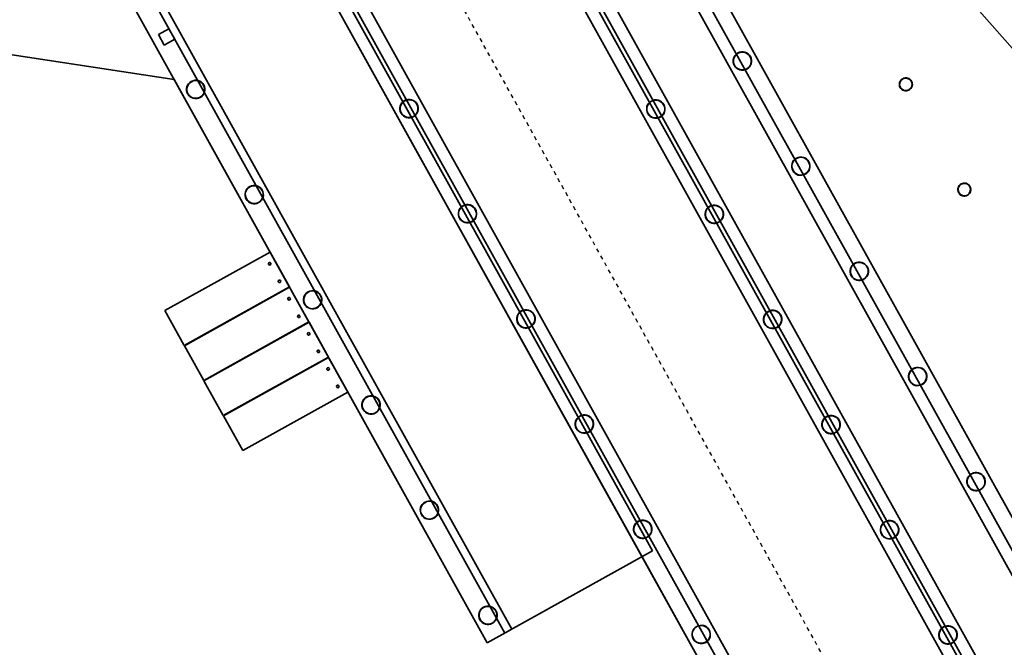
# Model space of a CAD drawing. Header units: metres. Extents: x 114178.5 to 114242.5, y 476750.2 to 476842.5.
# Tile 3 of 9: x 114201.9 to 114226.4, y 476766.2 to 476781.9. Entities that reach past the tile are written whole.
import ezdxf

# ---------------------------------------------------------------- set-up
doc = ezdxf.new("R2010")
doc.units = ezdxf.units.M
doc.linetypes.add('Grid Line', pattern=[0.022225, 0.0127, -0.003175, 0.003175, -0.003175])
for name, color, linetype, lineweight in [('N-CO-BC-BETONVORM-G', 50, 'Continuous', 13), ('N-CO-SC-STAALVORM-G', 10, 'Continuous', 13), ('X_XX_AL_STRAMIENLIJN_G', 7, 'Continuous', 18)]:
    doc.layers.add(name, color=color, linetype=linetype, lineweight=lineweight)

# ---------------------------------------------------------------- blocks, each defined once
blk = doc.blocks.new('SF_Beton_Rechthoekig - 700x500-1317572-DWG export')
at = {"layer": 'N-CO-BC-BETONVORM-G', "lineweight": 35}
for p, q in [((-11.965, -0.35), (-11.965, 0.35)), ((-11.965, 0.35), (-11.965, 0.35)), ((-11.965, 0.35), (-11.965, -0.35)), ((-11.965, 0.35), (11.965, 0.35)), ((-11.965, 0.35), (11.965, 0.35)), ((11.965, -0.35), (11.965, 0.35)), ((11.965, 0.35), (11.965, 0.35)), ((11.965, 0.35), (11.965, -0.35)), ((-11.965, -0.35), (-11.965, -0.35)), ((11.965, -0.35), (-11.965, -0.35)), ((-11.965, -0.35), (11.965, -0.35)), ((11.965, -0.35), (11.965, -0.35))]:
    blk.add_line(p, q, dxfattribs=at)
blk = doc.blocks.new('CIB_GM_ADP1_Stootplaat_ROK_DYN - Type 1 D250 L3000-1378421-DWG export')
at = {"layer": 'N-CO-BC-BETONVORM-G', "lineweight": 35}
for p, q in [((-3.469, 3.237), (-6.469, 3.237)), ((-6.469, 2.247), (-6.469, 3.237)), ((-6.469, 3.237), (-6.469, 3.237)), ((-6.469, 2.247), (-6.469, 3.237)), ((-6.469, 3.237), (-3.469, 3.237)), ((-3.469, 3.237), (-3.469, 3.237)), ((-3.469, 3.237), (-3.469, 2.247)), ((-3.469, 2.247), (-3.469, 3.237)), ((-6.469, 2.247), (-3.469, 2.247)), ((-6.469, 2.247), (-6.469, 2.247)), ((-3.469, 2.247), (-6.469, 2.247)), ((-3.469, 2.247), (-3.469, 2.247))]:
    blk.add_line(p, q, dxfattribs=at)
for centre, start, end in [((-6.319, 2.992), 0, 180), ((-6.319, 2.992), 0, 180), ((-6.319, 2.992), 180, 0), ((-6.319, 2.992), 180, 0), ((-6.319, 2.492), 0, 180), ((-6.319, 2.492), 0, 180), ((-6.319, 2.492), 180, 0), ((-6.319, 2.492), 180, 0)]:
    blk.add_arc(centre, 0.0325, start, end, dxfattribs=at)

msp = doc.modelspace()

# ---------------------------------------------------------------- linework, layer by layer
at = {"layer": 'N-CO-BC-BETONVORM-G', "lineweight": 35}
for p, q in [((114213.259, 476793.562), (114233.664, 476756.835)), ((114233.664, 476756.835), (114213.259, 476793.562)), ((114233.052, 476756.495), (114212.647, 476793.223)), ((114233.052, 476756.495), (114212.647, 476793.223)), ((114212.909, 476793.369), (114233.314, 476756.641)), ((114231.242, 476755.489), (114210.837, 476792.217)), ((114211.1, 476792.363), (114231.505, 476755.635)), ((114231.505, 476755.635), (114211.1, 476792.363)), ((114230.893, 476755.295), (114210.488, 476792.023)), ((114225.889, 476764.302), (114210.488, 476792.023)), ((114210.749, 476792.168), (114226.15, 476764.447)), ((114206.404, 476789.754), (114221.804, 476762.033)), ((114221.804, 476762.033), (114206.404, 476789.754)), ((114206.054, 476789.56), (114217.676, 476768.641)), ((114221.542, 476761.887), (114206.141, 476789.608)), ((114221.193, 476761.693), (114205.792, 476789.414)), ((114217.414, 476768.495), (114205.792, 476789.414)), ((114202.357, 476787.529), (114213.989, 476766.593)), ((114222.814, 476785.534), (114235.687, 476770.877)), ((114205.747, 476780.397), (114196.986, 476781.723)), ((114205.354, 476781.518), (114205.616, 476781.663)), ((114205.354, 476781.518), (114205.616, 476781.663)), ((114205.616, 476781.663), (114205.762, 476781.401)), ((114205.616, 476781.663), (114205.762, 476781.401)), ((114205.5, 476781.256), (114205.354, 476781.518)), ((114205.5, 476781.256), (114205.354, 476781.518)), ((114205.762, 476781.401), (114205.5, 476781.256)), ((114205.762, 476781.401), (114205.5, 476781.256)), ((114213.552, 476766.35), (114205.747, 476780.397)), ((114217.676, 476768.641), (114213.552, 476766.35)), ((114217.414, 476768.495), (114221.193, 476761.693))]:
    msp.add_line(p, q, dxfattribs=at)
for centre, radius, start, end in [((114219.917, 476780.857), 0.222, 29.0551, 209.0551), ((114219.917, 476780.857), 0.223, 29.0551, 209.0551), ((114219.917, 476780.857), 0.223, 209.0551, 29.0551), ((114219.917, 476780.857), 0.222, 209.0551, 29.0551), ((114223.993, 476780.274), 0.156, 29.0551, 209.0551), ((114223.993, 476780.274), 0.156, 29.0551, 209.0551), ((114206.286, 476780.148), 0.223, 29.0551, 209.0551), ((114206.286, 476780.148), 0.222, 29.0551, 209.0551), ((114206.286, 476780.148), 0.222, 209.0551, 29.0551), ((114206.286, 476780.148), 0.223, 209.0551, 29.0551), ((114223.993, 476780.274), 0.156, 209.0551, 29.0551), ((114223.993, 476780.274), 0.156, 209.0551, 29.0551), ((114211.605, 476779.671), 0.222, 29.0551, 209.0551), ((114211.605, 476779.671), 0.223, 29.0551, 209.0551), ((114211.605, 476779.671), 0.223, 209.0551, 29.0551), ((114211.605, 476779.671), 0.223, 209.0551, 29.0551), ((114217.758, 476779.658), 0.223, 29.0551, 209.0551), ((114217.758, 476779.658), 0.222, 29.0551, 209.0551), ((114217.758, 476779.658), 0.223, 209.0551, 29.0551), ((114217.758, 476779.658), 0.223, 209.0551, 29.0551), ((114221.374, 476778.235), 0.222, 29.0551, 209.0551), ((114221.374, 476778.235), 0.222, 29.0551, 209.0551), ((114221.374, 476778.235), 0.222, 209.0551, 29.0551), ((114221.374, 476778.235), 0.222, 209.0551, 29.0551), ((114207.743, 476777.526), 0.223, 29.0551, 209.0551), ((114207.743, 476777.526), 0.222, 29.0551, 209.0551), ((114225.45, 476777.652), 0.156, 29.0551, 209.0551), ((114225.45, 476777.652), 0.156, 29.0551, 209.0551), ((114225.45, 476777.652), 0.156, 209.0551, 29.0551), ((114225.45, 476777.652), 0.156, 209.0551, 29.0551), ((114207.743, 476777.526), 0.223, 209.0551, 29.0551), ((114207.743, 476777.526), 0.223, 209.0551, 29.0551), ((114213.062, 476777.049), 0.223, 29.0551, 209.0551), ((114213.062, 476777.049), 0.223, 29.0551, 209.0551), ((114219.215, 476777.035), 0.223, 29.0551, 209.0551), ((114219.215, 476777.035), 0.222, 29.0551, 209.0551), ((114213.062, 476777.049), 0.223, 209.0551, 29.0551), ((114213.062, 476777.049), 0.222, 209.0551, 29.0551), ((114219.215, 476777.035), 0.222, 209.0551, 29.0551), ((114219.215, 476777.035), 0.223, 209.0551, 29.0551), ((114222.831, 476775.613), 0.222, 29.0551, 209.0551), ((114222.831, 476775.613), 0.223, 29.0551, 209.0551), ((114222.831, 476775.613), 0.222, 209.0551, 29.0551), ((114222.831, 476775.613), 0.222, 209.0551, 29.0551), ((114209.2, 476774.903), 0.223, 29.0551, 209.0551), ((114209.2, 476774.903), 0.222, 29.0551, 209.0551), ((114209.2, 476774.903), 0.222, 209.0551, 29.0551), ((114209.2, 476774.903), 0.223, 209.0551, 29.0551), ((114214.519, 476774.426), 0.222, 29.0551, 209.0551), ((114214.519, 476774.426), 0.223, 29.0551, 209.0551), ((114214.519, 476774.426), 0.223, 209.0551, 29.0551), ((114214.519, 476774.426), 0.222, 209.0551, 29.0551), ((114220.672, 476774.413), 0.223, 29.0551, 209.0551), ((114220.672, 476774.413), 0.223, 29.0551, 209.0551), ((114220.672, 476774.413), 0.223, 209.0551, 29.0551), ((114220.672, 476774.413), 0.222, 209.0551, 29.0551), ((114224.288, 476772.99), 0.223, 29.0551, 209.0551), ((114224.288, 476772.99), 0.222, 29.0551, 209.0551), ((114224.288, 476772.99), 0.222, 209.0551, 29.0551), ((114224.288, 476772.99), 0.223, 209.0551, 29.0551), ((114210.657, 476772.281), 0.223, 29.0551, 209.0551), ((114210.657, 476772.281), 0.223, 29.0551, 209.0551), ((114210.657, 476772.281), 0.223, 209.0551, 29.0551), ((114210.657, 476772.281), 0.222, 209.0551, 29.0551), ((114215.976, 476771.804), 0.223, 29.0551, 209.0551), ((114215.976, 476771.804), 0.223, 29.0551, 209.0551), ((114215.976, 476771.804), 0.223, 209.0551, 29.0551), ((114215.976, 476771.804), 0.223, 209.0551, 29.0551), ((114222.129, 476771.791), 0.222, 29.0551, 209.0551), ((114222.129, 476771.791), 0.222, 29.0551, 209.0551), ((114222.129, 476771.791), 0.222, 209.0551, 29.0551), ((114222.129, 476771.791), 0.222, 209.0551, 29.0551), ((114225.745, 476770.368), 0.222, 29.0551, 209.0551), ((114225.745, 476770.368), 0.223, 29.0551, 209.0551), ((114225.745, 476770.368), 0.223, 209.0551, 29.0551), ((114225.745, 476770.368), 0.222, 209.0551, 29.0551), ((114212.114, 476769.658), 0.222, 29.0551, 209.0551), ((114212.114, 476769.658), 0.222, 29.0551, 209.0551), ((114212.114, 476769.658), 0.222, 209.0551, 29.0551), ((114212.114, 476769.658), 0.223, 209.0551, 29.0551), ((114217.433, 476769.181), 0.222, 29.0551, 209.0551), ((114217.433, 476769.181), 0.222, 29.0551, 209.0551), ((114223.586, 476769.168), 0.223, 29.0551, 209.0551), ((114223.586, 476769.168), 0.223, 29.0551, 209.0551), ((114217.433, 476769.181), 0.222, 209.0551, 29.0551), ((114217.433, 476769.181), 0.222, 209.0551, 29.0551), ((114223.586, 476769.168), 0.223, 209.0551, 29.0551), ((114223.586, 476769.168), 0.223, 209.0551, 29.0551), ((114213.571, 476767.036), 0.223, 29.0551, 209.0551), ((114213.571, 476767.036), 0.222, 29.0551, 209.0551), ((114213.571, 476767.036), 0.223, 209.0551, 29.0551), ((114213.571, 476767.036), 0.223, 209.0551, 29.0551), ((114218.89, 476766.559), 0.223, 29.0551, 209.0551), ((114218.89, 476766.559), 0.223, 29.0551, 209.0551), ((114225.043, 476766.546), 0.223, 29.0551, 209.0551), ((114225.043, 476766.546), 0.222, 29.0551, 209.0551), ((114218.89, 476766.559), 0.223, 209.0551, 29.0551), ((114218.89, 476766.559), 0.222, 209.0551, 29.0551), ((114225.043, 476766.546), 0.222, 209.0551, 29.0551), ((114225.043, 476766.546), 0.223, 209.0551, 29.0551)]:
    msp.add_arc(centre, radius, start, end, dxfattribs=at)
at = {"layer": 'N-CO-SC-STAALVORM-G', "lineweight": 35}
for centre, radius, start, end in [((114219.917, 476780.857), 0.228, 119.0551, 299.0551), ((114219.917, 476780.857), 0.229, 119.0551, 299.0551), ((114219.917, 476780.857), 0.223, 119.0551, 299.0551), ((114219.917, 476780.857), 0.223, 119.0551, 299.0551), ((114219.917, 476780.857), 0.229, 299.0551, 119.0551), ((114219.917, 476780.857), 0.228, 299.0551, 119.0551), ((114219.917, 476780.857), 0.222, 299.0551, 119.0551), ((114219.917, 476780.857), 0.222, 299.0551, 119.0551), ((114223.993, 476780.274), 0.162, 299.0551, 119.0551), ((114223.993, 476780.274), 0.162, 299.0551, 119.0551), ((114223.993, 476780.274), 0.156, 299.0551, 119.0551), ((114223.993, 476780.274), 0.156, 299.0551, 119.0551), ((114206.286, 476780.148), 0.229, 119.0551, 299.0551), ((114206.286, 476780.148), 0.228, 119.0551, 299.0551), ((114206.286, 476780.148), 0.222, 119.0551, 299.0551), ((114206.286, 476780.148), 0.222, 119.0551, 299.0551), ((114206.286, 476780.148), 0.229, 299.0551, 119.0551), ((114206.286, 476780.148), 0.229, 299.0551, 119.0551), ((114206.286, 476780.148), 0.223, 299.0551, 119.0551), ((114206.286, 476780.148), 0.223, 299.0551, 119.0551), ((114223.993, 476780.274), 0.162, 119.0551, 299.0551), ((114223.993, 476780.274), 0.162, 119.0551, 299.0551), ((114223.993, 476780.274), 0.156, 119.0551, 299.0551), ((114223.993, 476780.274), 0.156, 119.0551, 299.0551), ((114211.605, 476779.671), 0.229, 119.0551, 299.0551), ((114211.605, 476779.671), 0.229, 119.0551, 299.0551), ((114211.605, 476779.671), 0.223, 119.0551, 299.0551), ((114211.605, 476779.671), 0.223, 119.0551, 299.0551), ((114211.605, 476779.671), 0.228, 299.0551, 119.0551), ((114211.605, 476779.671), 0.228, 299.0551, 119.0551), ((114211.605, 476779.671), 0.223, 299.0551, 119.0551), ((114211.605, 476779.671), 0.222, 299.0551, 119.0551), ((114217.758, 476779.658), 0.229, 119.0551, 299.0551), ((114217.758, 476779.658), 0.229, 119.0551, 299.0551), ((114217.758, 476779.658), 0.222, 119.0551, 299.0551), ((114217.758, 476779.658), 0.223, 119.0551, 299.0551), ((114217.758, 476779.658), 0.229, 299.0551, 119.0551), ((114217.758, 476779.658), 0.229, 299.0551, 119.0551), ((114217.758, 476779.658), 0.223, 299.0551, 119.0551), ((114217.758, 476779.658), 0.223, 299.0551, 119.0551), ((114221.374, 476778.235), 0.228, 299.0551, 119.0551), ((114221.374, 476778.235), 0.229, 299.0551, 119.0551), ((114221.374, 476778.235), 0.222, 299.0551, 119.0551), ((114221.374, 476778.235), 0.222, 299.0551, 119.0551), ((114221.374, 476778.235), 0.229, 119.0551, 299.0551), ((114221.374, 476778.235), 0.228, 119.0551, 299.0551), ((114221.374, 476778.235), 0.222, 119.0551, 299.0551), ((114221.374, 476778.235), 0.222, 119.0551, 299.0551), ((114207.743, 476777.526), 0.229, 119.0551, 299.0551), ((114207.743, 476777.526), 0.229, 119.0551, 299.0551), ((114207.743, 476777.526), 0.222, 119.0551, 299.0551), ((114207.743, 476777.526), 0.223, 119.0551, 299.0551), ((114207.743, 476777.526), 0.229, 299.0551, 119.0551), ((114207.743, 476777.526), 0.229, 299.0551, 119.0551), ((114207.743, 476777.526), 0.223, 299.0551, 119.0551), ((114207.743, 476777.526), 0.223, 299.0551, 119.0551), ((114225.45, 476777.652), 0.162, 119.0551, 299.0551), ((114225.45, 476777.652), 0.162, 119.0551, 299.0551), ((114225.45, 476777.652), 0.156, 119.0551, 299.0551), ((114225.45, 476777.652), 0.156, 119.0551, 299.0551), ((114225.45, 476777.652), 0.162, 299.0551, 119.0551), ((114225.45, 476777.652), 0.162, 299.0551, 119.0551), ((114225.45, 476777.652), 0.156, 299.0551, 119.0551), ((114225.45, 476777.652), 0.156, 299.0551, 119.0551), ((114213.062, 476777.049), 0.229, 119.0551, 299.0551), ((114213.062, 476777.049), 0.229, 119.0551, 299.0551), ((114213.062, 476777.049), 0.223, 119.0551, 299.0551), ((114213.062, 476777.049), 0.223, 119.0551, 299.0551), ((114213.062, 476777.049), 0.229, 299.0551, 119.0551), ((114213.062, 476777.049), 0.229, 299.0551, 119.0551), ((114213.062, 476777.049), 0.222, 299.0551, 119.0551), ((114213.062, 476777.049), 0.223, 299.0551, 119.0551), ((114219.215, 476777.035), 0.228, 119.0551, 299.0551), ((114219.215, 476777.035), 0.228, 119.0551, 299.0551), ((114219.215, 476777.035), 0.222, 119.0551, 299.0551), ((114219.215, 476777.035), 0.222, 119.0551, 299.0551), ((114219.215, 476777.035), 0.229, 299.0551, 119.0551), ((114219.215, 476777.035), 0.229, 299.0551, 119.0551), ((114219.215, 476777.035), 0.223, 299.0551, 119.0551), ((114219.215, 476777.035), 0.223, 299.0551, 119.0551), ((114222.831, 476775.613), 0.228, 119.0551, 299.0551), ((114222.831, 476775.613), 0.229, 119.0551, 299.0551), ((114222.831, 476775.613), 0.223, 119.0551, 299.0551), ((114222.831, 476775.613), 0.222, 119.0551, 299.0551), ((114222.831, 476775.613), 0.229, 299.0551, 119.0551), ((114222.831, 476775.613), 0.228, 299.0551, 119.0551), ((114222.831, 476775.613), 0.222, 299.0551, 119.0551), ((114222.831, 476775.613), 0.222, 299.0551, 119.0551), ((114209.2, 476774.903), 0.228, 119.0551, 299.0551), ((114209.2, 476774.903), 0.228, 119.0551, 299.0551), ((114209.2, 476774.903), 0.222, 119.0551, 299.0551), ((114209.2, 476774.903), 0.222, 119.0551, 299.0551), ((114209.2, 476774.903), 0.229, 299.0551, 119.0551), ((114209.2, 476774.903), 0.229, 299.0551, 119.0551), ((114209.2, 476774.903), 0.223, 299.0551, 119.0551), ((114209.2, 476774.903), 0.223, 299.0551, 119.0551), ((114214.519, 476774.426), 0.229, 119.0551, 299.0551), ((114214.519, 476774.426), 0.229, 119.0551, 299.0551), ((114214.519, 476774.426), 0.223, 119.0551, 299.0551), ((114214.519, 476774.426), 0.223, 119.0551, 299.0551), ((114214.519, 476774.426), 0.229, 299.0551, 119.0551), ((114214.519, 476774.426), 0.228, 299.0551, 119.0551), ((114214.519, 476774.426), 0.222, 299.0551, 119.0551), ((114214.519, 476774.426), 0.222, 299.0551, 119.0551), ((114220.672, 476774.413), 0.229, 119.0551, 299.0551), ((114220.672, 476774.413), 0.229, 119.0551, 299.0551), ((114220.672, 476774.413), 0.223, 119.0551, 299.0551), ((114220.672, 476774.413), 0.223, 119.0551, 299.0551), ((114220.672, 476774.413), 0.229, 299.0551, 119.0551), ((114220.672, 476774.413), 0.229, 299.0551, 119.0551), ((114220.672, 476774.413), 0.222, 299.0551, 119.0551), ((114220.672, 476774.413), 0.223, 299.0551, 119.0551), ((114224.288, 476772.99), 0.229, 119.0551, 299.0551), ((114224.288, 476772.99), 0.228, 119.0551, 299.0551), ((114224.288, 476772.99), 0.222, 119.0551, 299.0551), ((114224.288, 476772.99), 0.222, 119.0551, 299.0551), ((114224.288, 476772.99), 0.228, 299.0551, 119.0551), ((114224.288, 476772.99), 0.229, 299.0551, 119.0551), ((114224.288, 476772.99), 0.223, 299.0551, 119.0551), ((114224.288, 476772.99), 0.223, 299.0551, 119.0551), ((114210.657, 476772.281), 0.229, 119.0551, 299.0551), ((114210.657, 476772.281), 0.229, 119.0551, 299.0551), ((114210.657, 476772.281), 0.223, 119.0551, 299.0551), ((114210.657, 476772.281), 0.223, 119.0551, 299.0551), ((114210.657, 476772.281), 0.229, 299.0551, 119.0551), ((114210.657, 476772.281), 0.229, 299.0551, 119.0551), ((114210.657, 476772.281), 0.222, 299.0551, 119.0551), ((114210.657, 476772.281), 0.223, 299.0551, 119.0551), ((114215.976, 476771.804), 0.229, 119.0551, 299.0551), ((114215.976, 476771.804), 0.229, 119.0551, 299.0551), ((114215.976, 476771.804), 0.223, 119.0551, 299.0551), ((114215.976, 476771.804), 0.223, 119.0551, 299.0551), ((114215.976, 476771.804), 0.229, 299.0551, 119.0551), ((114215.976, 476771.804), 0.229, 299.0551, 119.0551), ((114215.976, 476771.804), 0.223, 299.0551, 119.0551), ((114215.976, 476771.804), 0.223, 299.0551, 119.0551), ((114222.129, 476771.791), 0.229, 119.0551, 299.0551), ((114222.129, 476771.791), 0.228, 119.0551, 299.0551), ((114222.129, 476771.791), 0.222, 119.0551, 299.0551), ((114222.129, 476771.791), 0.222, 119.0551, 299.0551), ((114222.129, 476771.791), 0.229, 299.0551, 119.0551), ((114222.129, 476771.791), 0.229, 299.0551, 119.0551), ((114222.129, 476771.791), 0.222, 299.0551, 119.0551), ((114222.129, 476771.791), 0.222, 299.0551, 119.0551), ((114225.745, 476770.368), 0.228, 119.0551, 299.0551), ((114225.745, 476770.368), 0.229, 119.0551, 299.0551), ((114225.745, 476770.368), 0.223, 119.0551, 299.0551), ((114225.745, 476770.368), 0.223, 119.0551, 299.0551), ((114225.745, 476770.368), 0.228, 299.0551, 119.0551), ((114225.745, 476770.368), 0.228, 299.0551, 119.0551), ((114225.745, 476770.368), 0.222, 299.0551, 119.0551), ((114225.745, 476770.368), 0.222, 299.0551, 119.0551), ((114212.114, 476769.658), 0.229, 299.0551, 119.0551), ((114212.114, 476769.658), 0.229, 299.0551, 119.0551), ((114212.114, 476769.658), 0.223, 299.0551, 119.0551), ((114212.114, 476769.658), 0.222, 299.0551, 119.0551), ((114212.114, 476769.658), 0.229, 119.0551, 299.0551), ((114212.114, 476769.658), 0.228, 119.0551, 299.0551), ((114212.114, 476769.658), 0.222, 119.0551, 299.0551), ((114212.114, 476769.658), 0.222, 119.0551, 299.0551), ((114217.433, 476769.181), 0.229, 119.0551, 299.0551), ((114217.433, 476769.181), 0.229, 119.0551, 299.0551), ((114217.433, 476769.181), 0.222, 119.0551, 299.0551), ((114217.433, 476769.181), 0.222, 119.0551, 299.0551), ((114217.433, 476769.181), 0.229, 299.0551, 119.0551), ((114217.433, 476769.181), 0.228, 299.0551, 119.0551), ((114217.433, 476769.181), 0.222, 299.0551, 119.0551), ((114217.433, 476769.181), 0.222, 299.0551, 119.0551), ((114223.586, 476769.168), 0.229, 299.0551, 119.0551), ((114223.586, 476769.168), 0.229, 299.0551, 119.0551), ((114223.586, 476769.168), 0.223, 299.0551, 119.0551), ((114223.586, 476769.168), 0.223, 299.0551, 119.0551), ((114223.586, 476769.168), 0.229, 119.0551, 299.0551), ((114223.586, 476769.168), 0.229, 119.0551, 299.0551), ((114223.586, 476769.168), 0.223, 119.0551, 299.0551), ((114223.586, 476769.168), 0.223, 119.0551, 299.0551), ((114213.571, 476767.036), 0.229, 119.0551, 299.0551), ((114213.571, 476767.036), 0.229, 119.0551, 299.0551), ((114213.571, 476767.036), 0.222, 119.0551, 299.0551), ((114213.571, 476767.036), 0.223, 119.0551, 299.0551), ((114213.571, 476767.036), 0.229, 299.0551, 119.0551), ((114213.571, 476767.036), 0.229, 299.0551, 119.0551), ((114213.571, 476767.036), 0.223, 299.0551, 119.0551), ((114213.571, 476767.036), 0.223, 299.0551, 119.0551), ((114218.89, 476766.559), 0.229, 119.0551, 299.0551), ((114218.89, 476766.559), 0.229, 119.0551, 299.0551), ((114218.89, 476766.559), 0.223, 119.0551, 299.0551), ((114218.89, 476766.559), 0.223, 119.0551, 299.0551), ((114218.89, 476766.559), 0.228, 299.0551, 119.0551), ((114218.89, 476766.559), 0.228, 299.0551, 119.0551), ((114218.89, 476766.559), 0.222, 299.0551, 119.0551), ((114218.89, 476766.559), 0.223, 299.0551, 119.0551), ((114225.043, 476766.546), 0.229, 119.0551, 299.0551), ((114225.043, 476766.546), 0.228, 119.0551, 299.0551), ((114225.043, 476766.546), 0.222, 119.0551, 299.0551), ((114225.043, 476766.546), 0.222, 119.0551, 299.0551), ((114225.043, 476766.546), 0.229, 299.0551, 119.0551), ((114225.043, 476766.546), 0.229, 299.0551, 119.0551), ((114225.043, 476766.546), 0.223, 299.0551, 119.0551), ((114225.043, 476766.546), 0.223, 299.0551, 119.0551)]:
    msp.add_arc(centre, radius, start, end, dxfattribs=at)
at = {"layer": 'X_XX_AL_STRAMIENLIJN_G', "linetype": 'Grid Line', "lineweight": 25}
msp.add_line((114230.713, 476750.214), (114181.297, 476839.161), dxfattribs=at)

# ---------------------------------------------------------------- block references
at = {"layer": 'N-CO-BC-BETONVORM-G', "lineweight": 35}
for name, p, rotation in [('SF_Beton_Rechthoekig - 700x500-1317572-DWG export', (114208.047, 476776.979), 299.0551496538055), ('CIB_GM_ADP1_Stootplaat_ROK_DYN - Type 1 D250 L3000-1378421-DWG export', (114201.395, 476774.912), 209.0551496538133), ('CIB_GM_ADP1_Stootplaat_ROK_DYN - Type 1 D250 L3000-1378421-DWG export', (114201.88, 476774.038), 209.0551496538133), ('CIB_GM_ADP1_Stootplaat_ROK_DYN - Type 1 D250 L3000-1378421-DWG export', (114202.366, 476773.164), 209.0551496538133), ('CIB_GM_ADP1_Stootplaat_ROK_DYN - Type 1 D250 L3000-1378421-DWG export', (114202.852, 476772.29), 209.0551496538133)]:
    msp.add_blockref(name, p, dxfattribs=dict(at, rotation=rotation))

doc.saveas('drawing.dxf')
